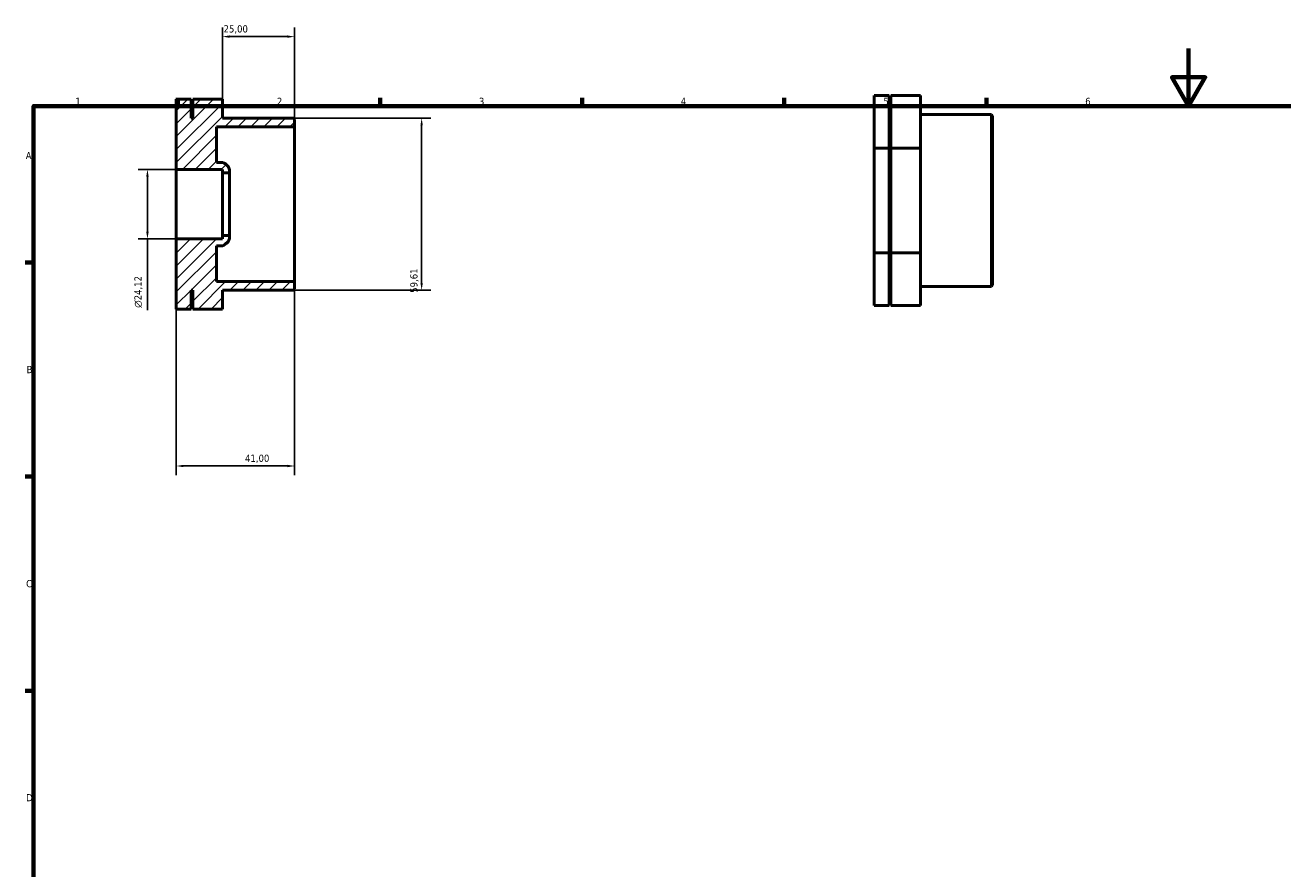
# Model space of a CAD drawing. Header units: millimetres. Extents: x 0 to 906, y 0 to 602.
# Tile 2 of 3: x 17 to 453, y 309 to 602. Entities that reach past the tile are written whole.
import ezdxf

# ---------------------------------------------------------------- set-up
doc = ezdxf.new("R2010")
doc.units = ezdxf.units.MM
for name, color, linetype, lineweight in [('Border (ISO)', 7, 'Continuous', 70), ('Dimension (ISO)', 7, 'Continuous', 25), ('Hatch (ISO)', 7, 'Continuous', 18), ('Visible (ISO)', 7, 'Continuous', 50)]:
    doc.layers.add(name, color=color, linetype=linetype, lineweight=lineweight)
doc.styles.add('Note Text (ISO)', font='tahoma.ttf')
doc.dimstyles.new('Default (ISO)', dxfattribs={"dimtxt": 2.5, "dimasz": 2.5, "dimexe": 3.175, "dimexo": 0, "dimgap": 0.762, "dimtad": 1, "dimrnd": 1e-08, "dimzin": 0, "dimtxsty": 'Note Text (ISO)', "dimcen": 0.09, "dimdle": 10, "dimclrd": 256, "dimclre": 256, "dimclrt": 232, "dimazin": 0, "dimtfac": 1.40208, "dimtmove": 0, "dimatfit": 3, "dimfxl": 1, "dimtolj": 1, "dimtzin": 0, "dimlwd": -1, "dimlwe": -1, "dimarcsym": 0})

# ---------------------------------------------------------------- blocks, each defined once
blk = doc.blocks.new('Borders Default Border')
at = {"layer": 'Border (ISO)'}
for p, q in [((70.08, 574), (70.08, 576.9)), ((140.17, 574), (140.17, 576.9)), ((210.25, 574), (210.25, 576.9)), ((280.33, 574), (280.33, 576.9)), ((350.42, 574), (350.42, 576.9)), ((20, 519.75), (17.1, 519.75)), ((20, 445.5), (17.1, 445.5)), ((20, 371.25), (17.1, 371.25))]:
    blk.add_line(p, q, dxfattribs=at)
at = {"layer": 'Border (ISO)', "flags": 128}
for points in [[(420.5, 594), (420.5, 574), (414.73, 584), (426.27, 584), (420.5, 574)], [(20, 20), (20, 574), (821, 574), (821, 20), (20, 20)]]:
    blk.add_lwpolyline(points, dxfattribs=at)
at = {"layer": 'Border (ISO)', "color": 232, "true_color": 0xca0064, "char_height": 2.5, "attachment_point": 7, "style": 'Note Text (ISO)'}
for s, insert in [('1', (34.48, 574.4)), ('2', (104.37, 574.4)), ('3', (174.43, 574.35)), ('4', (244.42, 574.4)), ('5', (314.64, 574.35)), ('6', (384.66, 574.35)), ('A', (17.29, 555.62)), ('B', (17.59, 481.37)), ('C', (17.43, 407.08)), ('D', (17.43, 332.88))]:
    blk.add_mtext(s, dxfattribs=dict(at, insert=insert))
blk = doc.blocks.new('*D7')
at = {"layer": 'Defpoints', "color": 0, "transparency": 16777216}
for p in [(69.5, 527.94), (110.5, 513.17), (110.5, 449.18)]:
    blk.add_point(p, dxfattribs=at)
at = {"layer": 'Dimension (ISO)', "transparency": 16777216}
for p, q in [((69.5, 527.94), (69.5, 446.01)), ((110.5, 513.17), (110.5, 446.01)), ((72, 449.18), (108, 449.18))]:
    blk.add_line(p, q, dxfattribs=at)
for points in [[(72, 449.6), (72, 448.76), (69.5, 449.18)], [(108, 449.6), (108, 448.76), (110.5, 449.18)]]:
    blk.add_solid(points, dxfattribs=at)
at = {"layer": 'Dimension (ISO)', "color": 232, "true_color": 0xca0064, "transparency": 16777216, "insert": (93.33, 453.11), "char_height": 2.5, "attachment_point": 1, "style": 'Note Text (ISO)'}
blk.add_mtext('\\A1;41,00', dxfattribs=at)
blk = doc.blocks.new('*D9')
at = {"layer": 'Defpoints', "color": 0, "transparency": 16777216}
for p in [(69.5, 552.06), (59.5, 527.94), (69.5, 527.94)]:
    blk.add_point(p, dxfattribs=at)
at = {"layer": 'Dimension (ISO)', "transparency": 16777216}
for p, q in [((69.5, 552.06), (56.33, 552.06)), ((59.5, 549.56), (59.5, 530.44)), ((69.5, 527.94), (56.33, 527.94)), ((59.5, 527.94), (59.5, 503.28))]:
    blk.add_line(p, q, dxfattribs=at)
for points in [[(59.08, 549.56), (59.92, 549.56), (59.5, 552.06)], [(59.08, 530.44), (59.92, 530.44), (59.5, 527.94)]]:
    blk.add_solid(points, dxfattribs=at)
at = {"layer": 'Dimension (ISO)', "color": 232, "true_color": 0xca0064, "transparency": 16777216, "insert": (54.98, 504.05), "char_height": 2.5, "attachment_point": 1, "rotation": 90, "style": 'Note Text (ISO)'}
blk.add_mtext('\\A1;\\fAIGDT|b0|i0;\\H2.5000;\\ln\\fTahoma|b0|i0;\\H2.5000;24,12', dxfattribs=at)
blk = doc.blocks.new('*D10')
at = {"layer": 'Defpoints', "color": 0, "transparency": 16777216}
for p in [(110.09, 569.81), (110.09, 510.19), (154.57, 510.19)]:
    blk.add_point(p, dxfattribs=at)
at = {"layer": 'Dimension (ISO)', "transparency": 16777216}
for p, q in [((110.09, 569.81), (157.75, 569.81)), ((154.57, 567.31), (154.57, 512.69)), ((110.09, 510.19), (157.75, 510.19))]:
    blk.add_line(p, q, dxfattribs=at)
for points in [[(154.16, 567.31), (154.99, 567.31), (154.57, 569.81)], [(154.16, 512.69), (154.99, 512.69), (154.57, 510.19)]]:
    blk.add_solid(points, dxfattribs=at)
at = {"layer": 'Dimension (ISO)', "color": 232, "true_color": 0xca0064, "transparency": 16777216, "insert": (150.64, 509.26), "char_height": 2.5, "attachment_point": 1, "rotation": 90, "style": 'Note Text (ISO)'}
blk.add_mtext('\\A1;59,61', dxfattribs=at)
blk = doc.blocks.new('*D11')
at = {"layer": 'Defpoints', "color": 0, "transparency": 16777216}
for p in [(85.5, 598.11), (85.5, 576.37), (110.5, 566.83)]:
    blk.add_point(p, dxfattribs=at)
at = {"layer": 'Dimension (ISO)', "transparency": 16777216}
for p, q in [((85.5, 576.37), (85.5, 601.29)), ((108, 598.11), (88, 598.11)), ((110.5, 566.83), (110.5, 601.29))]:
    blk.add_line(p, q, dxfattribs=at)
for points in [[(88, 598.53), (88, 597.69), (85.5, 598.11)], [(108, 598.53), (108, 597.69), (110.5, 598.11)]]:
    blk.add_solid(points, dxfattribs=at)
at = {"layer": 'Dimension (ISO)', "color": 232, "true_color": 0xca0064, "transparency": 16777216, "insert": (85.89, 602.05), "char_height": 2.5, "attachment_point": 1, "style": 'Note Text (ISO)'}
blk.add_mtext('\\A1;25,00', dxfattribs=at)

msp = doc.modelspace()

# ---------------------------------------------------------------- hatches: boundary and pattern name
at = {"layer": 'Hatch (ISO)'}
h = msp.add_hatch(dxfattribs=at)
h.set_pattern_fill('ANSI31', color=256, scale=25.4, style=0)
h.set_pattern_definition([(45, (0, 0), (-2.245064, 2.245064), [])])
edge = h.paths.add_edge_path()
edge.add_line((110.09, 510.193), (110.5, 510.603))
edge.add_line((110.5, 510.603), (110.5, 513.174))
edge.add_line((110.5, 513.174), (83.44, 513.174))
edge.add_line((83.44, 513.174), (83.44, 525.53))
edge.add_line((83.44, 525.53), (84.85, 525.53))
edge.add_ellipse((84.85, 528.68), major_axis=(0, -3.15), ratio=1, start_angle=0, end_angle=90)
edge.add_line((88, 528.68), (88, 529.147))
edge.add_line((88, 529.147), (85.5, 529.147))
edge.add_line((85.5, 529.147), (85.5, 527.941))
edge.add_line((85.5, 527.942), (69.5, 527.942))
edge.add_line((69.5, 527.942), (69.5, 503.627))
edge.add_line((69.5, 503.627), (74.625, 503.627))
edge.add_line((74.625, 503.627), (74.625, 510.193))
edge.add_line((74.625, 510.193), (75.25, 510.193))
edge.add_line((75.25, 510.193), (75.25, 503.627))
edge.add_line((75.25, 503.627), (85.5, 503.627))
edge.add_line((85.5, 503.627), (85.5, 510.193))
edge.add_line((85.5, 510.193), (110.09, 510.193))
edge = h.paths.add_edge_path()
edge.add_line((110.5, 569.397), (110.09, 569.807))
edge.add_line((110.09, 569.807), (85.5, 569.807))
edge.add_line((85.5, 569.807), (85.5, 576.373))
edge.add_line((85.5, 576.373), (75.25, 576.373))
edge.add_line((75.25, 576.373), (75.25, 569.807))
edge.add_line((75.25, 569.807), (74.625, 569.807))
edge.add_line((74.625, 569.807), (74.625, 576.373))
edge.add_line((74.625, 576.373), (69.5, 576.373))
edge.add_line((69.5, 576.373), (69.5, 552.058))
edge.add_line((69.5, 552.058), (85.5, 552.058))
edge.add_line((85.5, 552.058), (85.5, 550.853))
edge.add_line((85.5, 550.853), (88, 550.853))
edge.add_line((88, 550.853), (88, 551.32))
edge.add_ellipse((84.85, 551.32), major_axis=(3.15, 0), ratio=1, start_angle=0, end_angle=90)
edge.add_line((84.85, 554.47), (83.44, 554.47))
edge.add_line((83.44, 554.47), (83.44, 566.826))
edge.add_line((83.44, 566.826), (110.5, 566.826))
edge.add_line((110.5, 566.826), (110.5, 569.397))

# ---------------------------------------------------------------- linework, layer by layer
at = {"layer": 'Visible (ISO)'}
for p, q in [((74.625, 576.373), (69.5, 576.373)), ((69.5, 576.373), (69.5, 552.058)), ((74.625, 569.807), (74.625, 576.373)), ((85.5, 576.373), (75.25, 576.373)), ((75.25, 576.373), (75.25, 569.807)), ((85.5, 569.807), (85.5, 576.373)), ((316.656, 577.637), (311.531, 577.637)), ((311.531, 577.637), (311.531, 559.451)), ((316.656, 559.451), (316.656, 577.637)), ((327.531, 577.637), (317.281, 577.637)), ((317.281, 577.637), (317.281, 559.451)), ((327.531, 559.451), (327.531, 577.637)), ((75.25, 569.807), (74.625, 569.807)), ((110.09, 569.807), (85.5, 569.807)), ((110.5, 569.397), (110.09, 569.807)), ((110.5, 566.826), (110.5, 569.397)), ((316.656, 571.071), (317.281, 571.071)), ((327.531, 571.071), (352.121, 571.071)), ((352.121, 511.457), (352.121, 571.071)), ((352.531, 570.661), (352.121, 571.071)), ((352.531, 570.661), (352.531, 511.867)), ((83.44, 554.47), (83.44, 566.826)), ((83.44, 566.826), (110.5, 566.826)), ((110.5, 513.174), (110.5, 566.826)), ((311.531, 559.451), (311.531, 523.078)), ((316.656, 559.451), (311.531, 559.451)), ((316.656, 523.078), (316.656, 559.451)), ((317.281, 559.451), (317.281, 523.078)), ((327.531, 559.451), (317.281, 559.451)), ((327.531, 523.078), (327.531, 559.451)), ((84.85, 554.47), (83.44, 554.47)), ((69.5, 552.058), (85.5, 552.058)), ((69.5, 527.942), (69.5, 552.058)), ((85.5, 552.058), (85.5, 550.853)), ((85.5, 550.853), (88, 550.853)), ((85.5, 529.147), (85.5, 550.853)), ((88, 550.853), (88, 551.32)), ((88, 529.147), (88, 550.853)), ((85.5, 527.942), (69.5, 527.942)), ((69.5, 527.942), (69.5, 503.627)), ((88, 529.147), (85.5, 529.147)), ((85.5, 529.147), (85.5, 527.942)), ((88, 528.68), (88, 529.147)), ((83.44, 513.174), (83.44, 525.53)), ((83.44, 525.53), (84.85, 525.53)), ((316.656, 523.078), (311.531, 523.078)), ((311.531, 523.078), (311.531, 504.891)), ((316.656, 504.891), (316.656, 523.078)), ((327.531, 523.078), (317.281, 523.078)), ((317.281, 523.078), (317.281, 504.891)), ((327.531, 504.891), (327.531, 523.078)), ((110.5, 513.174), (83.44, 513.174)), ((110.09, 510.193), (110.5, 510.603)), ((110.5, 510.603), (110.5, 513.174)), ((316.656, 511.457), (317.281, 511.457)), ((327.531, 511.457), (352.121, 511.457)), ((352.531, 511.867), (352.121, 511.457)), ((74.625, 503.627), (74.625, 510.193)), ((74.625, 510.193), (75.25, 510.193)), ((75.25, 510.193), (75.25, 503.627)), ((85.5, 503.627), (85.5, 510.193)), ((85.5, 510.193), (110.09, 510.193)), ((74.625, 503.627), (69.5, 503.627)), ((85.5, 503.627), (75.25, 503.627)), ((316.656, 504.891), (311.531, 504.891)), ((327.531, 504.891), (317.281, 504.891))]:
    msp.add_line(p, q, dxfattribs=at)
for centre, start, end in [((84.85, 551.32), 0, 90), ((84.85, 528.68), 270, 0)]:
    msp.add_arc(centre, 3.15, start, end, dxfattribs=at)

# ---------------------------------------------------------------- block references
msp.add_blockref('Borders Default Border', (0, 0))

# ---------------------------------------------------------------- dimensions: what is measured, and where the dimension line sits
at = {"layer": 'Dimension (ISO)'}
for base, p1, p2, angle, picture, middle in [((85.5, 598.111), (110.5, 566.826), (85.5, 576.373), 180, '*D11', (90, 598.111)), ((154.574, 510.193), (110.09, 569.807), (110.09, 510.193), 90, '*D10', (154.574, 513.292)), ((110.5, 449.181), (69.5, 527.942), (110.5, 513.174), 180, '*D7', (97.5, 449.181))]:
    dim = msp.add_linear_dim(base=base, p1=p1, p2=p2, angle=angle, dimstyle='Default (ISO)', override={"dimdec": 2, "dimtp": 0, "dimtm": 0, "dimtdec": 2, "dimtofl": 0, "dimatfit": 1}, dxfattribs=at)
    dim.commit()
    dim.dimension.update_dxf_attribs({"geometry": picture, "text_midpoint": middle, "dimtype": 160})
dim = msp.add_linear_dim(base=(59.5, 527.942), p1=(69.5, 552.058), p2=(69.5, 527.942), angle=90, text='\\fAIGDT|b0|i0;\\H2.5000;\\ln\\fTahoma|b0|i0;\\H2.5000;<>', dimstyle='Default (ISO)', override={"dimdec": 2, "dimtp": 0, "dimtm": 0, "dimtdec": 2, "dimtofl": 0, "dimatfit": 2}, dxfattribs=at)
dim.commit()
dim.dimension.update_dxf_attribs({"geometry": '*D9', "text_midpoint": (59.5, 509.596), "dimtype": 160})

doc.saveas('drawing.dxf')
